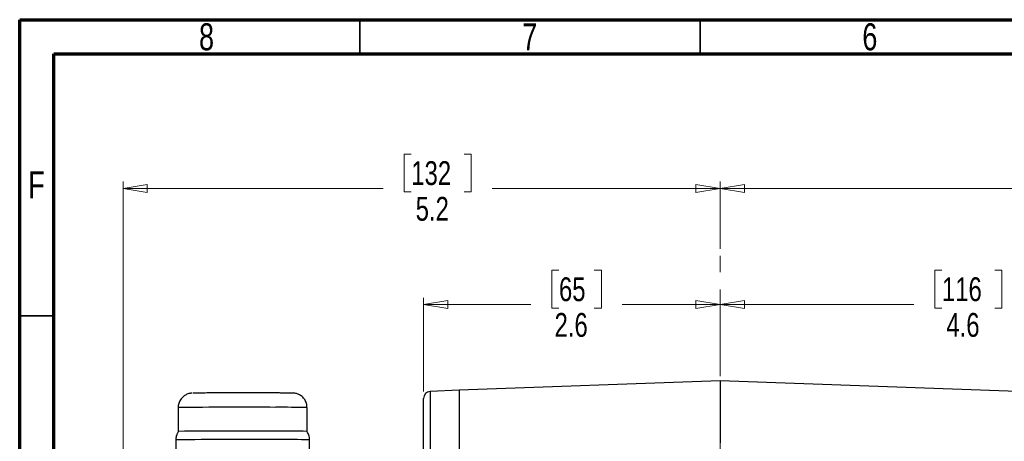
# Model space of a CAD drawing. Header units: inches. Extents: x 0.6 to 16.3, y 0.2 to 11.5.
# Tile 7 of 20: x 0.6 to 6.3, y 9.1 to 11.5. Entities that reach past the tile are written whole.
import ezdxf

# ---------------------------------------------------------------- set-up
doc = ezdxf.new("R2010")
doc.units = ezdxf.units.IN
doc.header["$MEASUREMENT"] = 0
doc.linetypes.add('CENTERX2', pattern=[0.8, 0.5, -0.1, 0.1, -0.1])
doc.styles.add('SLDTEXTSTYLE0', font='TXT', dxfattribs={"width": 0.75})
doc.dimstyles.new('SLDDIMSTYLE0', dxfattribs={"dimtxt": 0.137795, "dimasz": 0.14, "dimexe": 0, "dimexo": 0.0625, "dimgap": 0.034449, "dimtad": 0, "dimdec": 1, "dimlfac": 1.5, "dimrnd": 1e-09, "dimzin": 12, "dimdsep": 46, "dimtxsty": 'SLDTEXTSTYLE0', "dimblk1": 'CLOSED', "dimblk2": 'CLOSED', "dimsah": 1, "dimcen": 0.09, "dimadec": 0, "dimazin": 3, "dimtfac": 1, "dimtdec": 1, "dimtofl": 0, "dimtmove": 0, "dimatfit": 3, "dimldrblk": 'CLOSED', "dimfxl": 0, "dimfrac": 2, "dimtolj": 1, "dimtzin": 12, "dimarcsym": 0})
doc.dimstyles.new('SLDDIMSTYLE1', dxfattribs={"dimtxt": 0.137795, "dimasz": 0.14, "dimexe": 0, "dimexo": 0.0625, "dimgap": 0.034449, "dimtad": 0, "dimdec": 1, "dimlfac": 1.5, "dimrnd": 1e-09, "dimzin": 12, "dimdsep": 46, "dimtxsty": 'SLDTEXTSTYLE0', "dimblk1": 'CLOSED', "dimblk2": 'CLOSED', "dimsah": 1, "dimcen": 0.09, "dimadec": 0, "dimazin": 3, "dimtfac": 1, "dimtofl": 0, "dimtmove": 0, "dimatfit": 3, "dimldrblk": 'CLOSED', "dimfxl": 0, "dimfrac": 2, "dimtolj": 1, "dimtzin": 12, "dimarcsym": 0})

# ---------------------------------------------------------------- blocks, each defined once
blk = doc.blocks.new('_Closed')
at = {"color": 0, "linetype": 'ByBlock', "lineweight": -2}
for p, q in [((-1, 0.166667), (0, 0)), ((-1, 0.166667), (-1, -0.166667)), ((0, 0), (-1, -0.166667)), ((0, 0), (-1, 0))]:
    blk.add_line(p, q, dxfattribs=at)
blk = doc.blocks.new('_D')
at = {"color": 7, "linetype": 'Continuous', "lineweight": 0}
for p, q in [((6.9778, 10.7189), (6.9359, 10.7189)), ((6.9359, 10.7189), (6.9359, 10.5002)), ((7.2833, 10.7189), (7.3253, 10.7189)), ((7.3253, 10.7189), (7.3253, 10.5002)), ((4.6439, 10.1703), (4.6439, 10.5598)), ((9.0059, 9.426), (9.0059, 10.5598)), ((4.6439, 10.5205), (6.815, 10.5205)), ((6.9359, 10.5002), (6.9778, 10.5002)), ((7.3253, 10.5002), (7.2833, 10.5002)), ((9.0059, 10.5205), (7.4461, 10.5205))]:
    blk.add_line(p, q, dxfattribs=at)
at = {"color": 7, "linetype": 'Continuous', "lineweight": 18, "xscale": 0.14, "yscale": 0.14, "rotation": 180.0000000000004}
blk.add_blockref('_Closed', (4.6439, 10.5205), dxfattribs=at)
at = {"color": 7, "linetype": 'Continuous', "lineweight": 18, "xscale": 0.14, "yscale": 0.14}
blk.add_blockref('_Closed', (9.0059, 10.5205), dxfattribs=at)
at = {"color": 7, "linetype": 'Continuous', "lineweight": 18, "char_height": 0.1378, "attachment_point": 1, "style": 'SLDTEXTSTYLE0'}
for s, insert in [('166', (6.9778, 10.6778)), ('6.5', (7.0033, 10.4716))]:
    blk.add_mtext(s, dxfattribs=dict(at, insert=insert))
blk = doc.blocks.new('_D_1')
at = {"color": 7, "linetype": 'Continuous', "lineweight": 0}
for p, q in [((5.9274, 10.0474), (5.8854, 10.0474)), ((5.8854, 10.0474), (5.8854, 9.8287)), ((6.2328, 10.0474), (6.2748, 10.0474)), ((6.2748, 10.0474), (6.2748, 9.8287)), ((7.6893, 5.975), (7.6893, 9.8883)), ((4.6439, 9.849), (5.7645, 9.849)), ((5.8854, 9.8287), (5.9274, 9.8287)), ((6.2748, 9.8287), (6.2328, 9.8287)), ((7.6893, 9.849), (6.3957, 9.849))]:
    blk.add_line(p, q, dxfattribs=at)
at = {"color": 7, "linetype": 'Continuous', "lineweight": 18, "xscale": 0.14, "yscale": 0.14, "rotation": 180.0000000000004}
blk.add_blockref('_Closed', (4.6439, 9.849), dxfattribs=at)
at = {"color": 7, "linetype": 'Continuous', "lineweight": 18, "xscale": 0.14, "yscale": 0.14}
blk.add_blockref('_Closed', (7.6893, 9.849), dxfattribs=at)
at = {"color": 7, "linetype": 'Continuous', "lineweight": 18, "char_height": 0.1378, "attachment_point": 1, "style": 'SLDTEXTSTYLE0'}
for s, insert in [('116', (5.9274, 10.0063)), ('4.6', (5.9528, 9.8001))]:
    blk.add_mtext(s, dxfattribs=dict(at, insert=insert))
blk = doc.blocks.new('_D_2')
at = {"color": 7, "linetype": 'Continuous', "lineweight": 0}
for p, q in [((3.7111, 10.0474), (3.6691, 10.0474)), ((3.6691, 10.0474), (3.6691, 9.8287)), ((3.9147, 10.0474), (3.9567, 10.0474)), ((3.9567, 10.0474), (3.9567, 9.8287)), ((2.9276, 9.3458), (2.9276, 9.8883)), ((2.9276, 9.849), (3.5482, 9.849)), ((3.6691, 9.8287), (3.7111, 9.8287)), ((3.9567, 9.8287), (3.9147, 9.8287)), ((4.6439, 9.849), (4.0775, 9.849))]:
    blk.add_line(p, q, dxfattribs=at)
at = {"color": 7, "linetype": 'Continuous', "lineweight": 18, "xscale": 0.14, "yscale": 0.14, "rotation": 180.0000000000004}
blk.add_blockref('_Closed', (2.9276, 9.849), dxfattribs=at)
at = {"color": 7, "linetype": 'Continuous', "lineweight": 18, "xscale": 0.14, "yscale": 0.14}
blk.add_blockref('_Closed', (4.6439, 9.849), dxfattribs=at)
at = {"color": 7, "linetype": 'Continuous', "lineweight": 18, "char_height": 0.1378, "attachment_point": 1, "style": 'SLDTEXTSTYLE0'}
for s, insert in [('65', (3.7111, 10.0063)), ('2.6', (3.6856, 9.8001))]:
    blk.add_mtext(s, dxfattribs=dict(at, insert=insert))
blk = doc.blocks.new('_D_3')
at = {"color": 7, "linetype": 'Continuous', "lineweight": 0}
for p, q in [((2.8565, 10.7189), (2.8145, 10.7189)), ((2.8145, 10.7189), (2.8145, 10.5002)), ((3.162, 10.7189), (3.204, 10.7189)), ((3.204, 10.7189), (3.204, 10.5002)), ((1.1887, 7.6905), (1.1887, 10.5598)), ((4.6439, 10.1703), (4.6439, 10.5598)), ((1.1887, 10.5205), (2.6937, 10.5205)), ((2.8145, 10.5002), (2.8565, 10.5002)), ((3.204, 10.5002), (3.162, 10.5002)), ((4.6439, 10.5205), (3.3248, 10.5205))]:
    blk.add_line(p, q, dxfattribs=at)
at = {"color": 7, "linetype": 'Continuous', "lineweight": 18, "xscale": 0.14, "yscale": 0.14, "rotation": 180.0000000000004}
blk.add_blockref('_Closed', (1.1887, 10.5205), dxfattribs=at)
at = {"color": 7, "linetype": 'Continuous', "lineweight": 18, "xscale": 0.14, "yscale": 0.14}
blk.add_blockref('_Closed', (4.6439, 10.5205), dxfattribs=at)
at = {"color": 7, "linetype": 'Continuous', "lineweight": 18, "char_height": 0.1378, "attachment_point": 1, "style": 'SLDTEXTSTYLE0'}
for s, insert in [('132', (2.8565, 10.6778)), ('5.2', (2.882, 10.4716))]:
    blk.add_mtext(s, dxfattribs=dict(at, insert=insert))

msp = doc.modelspace()

# ---------------------------------------------------------------- linework, layer by layer
at = {"color": 7, "linetype": 'Continuous', "lineweight": 70}
for p, q in [((0.5906, 0.1969), (0.5906, 11.4961)), ((0.5906, 11.4961), (16.3386, 11.4961)), ((0.7874, 0.3937), (0.7874, 11.2992)), ((0.7874, 11.2992), (16.1417, 11.2992))]:
    msp.add_line(p, q, dxfattribs=at)
at = {"color": 7, "linetype": 'Continuous', "lineweight": 35}
for p, q in [((2.5591, 11.2992), (2.5591, 11.4961)), ((4.5276, 11.2992), (4.5276, 11.4961)), ((0.7874, 9.7835), (0.5906, 9.7835))]:
    msp.add_line(p, q, dxfattribs=at)
at = {"color": 7, "linetype": 'CENTERX2', "lineweight": 18}
msp.add_line((4.6439, 3.8355), (4.6439, 10.1309), dxfattribs=at)
at = {"color": 7, "linetype": 'Continuous', "lineweight": 25}
for p, q in [((4.6439, 9.407), (3.1343, 9.3543)), ((7.005, 9.3246), (4.6439, 9.407)), ((4.6439, 9.407), (4.6439, 9.0496)), ((3.1343, 9.3537), (2.9658, 9.3463)), ((3.1343, 9.3543), (3.1343, 8.9966)), ((2.9276, 8.9649), (2.9276, 9.3064)), ((1.5081, 9.2533), (1.5081, 9.1154)), ((2.2537, 9.1154), (2.2537, 9.2533)), ((1.4938, 9.0666), (1.4938, 8.9293)), ((2.2681, 8.2168), (2.2681, 9.0666))]:
    msp.add_line(p, q, dxfattribs=at)
at = {"color": 8, "linetype": 'Continuous', "lineweight": 25}
for p, q in [((2.9658, 9.3463), (2.9658, 8.9979)), ((2.0726, 9.3375), (2.0299, 9.3376))]:
    msp.add_line(p, q, dxfattribs=at)
at = {"color": 7, "linetype": 'Continuous', "lineweight": 25}
for centre, radius, start, end in [((2.9676, 9.3064), 0.04, 92.5, 180), ((1.8717, -30.0086), 39.1257, 89.7055, 90.53247), ((2.1106, 0.9896), 8.1271, 88.99084, 90.26641), ((1.8735, -32.4764), 41.5448, 89.71491, 90.52368), ((2.118, 0.4331), 8.6349, 89.00429, 90.25104)]:
    msp.add_arc(centre, radius, start, end, dxfattribs=at)
at = {"color": 8, "linetype": 'Continuous', "lineweight": 25}
for centre, radius, start, end in [((1.8717, -29.7648), 39.0198, 89.70469, 90.5339), ((2.1108, 1.1794), 8.0752, 88.98577, 90.26955)]:
    msp.add_arc(centre, radius, start, end, dxfattribs=at)
at = {"color": 7, "linetype": 'Continuous', "lineweight": 25}
for points, knots in [([(1.5859, 9.3365), (1.5854, 9.3365), (1.5843, 9.3364), (1.5806, 9.336), (1.5757, 9.3352), (1.5683, 9.3336), (1.5558, 9.3293), (1.5395, 9.3197), (1.5233, 9.3034), (1.5124, 9.2823), (1.5075, 9.2647), (1.5085, 9.2549), (1.5087, 9.2531)], [0, 0, 0, 0, 0.035897, 0.078559, 0.111965, 0.161662, 0.257829, 0.414122, 0.593578, 0.775268, 0.95711, 1, 1, 1, 1]), ([(2.0299, 9.3376), (2.0143, 9.3376), (1.9821, 9.3377), (1.9276, 9.3377), (1.8694, 9.3377), (1.8103, 9.3377), (1.7542, 9.3376), (1.7045, 9.3375), (1.6634, 9.3374), (1.6313, 9.3372), (1.6081, 9.337), (1.5946, 9.3369), (1.5937, 9.3368), (1.5933, 9.3367)], [0, 0, 0, 0, 0.088996, 0.183323, 0.281571, 0.381904, 0.482238, 0.580486, 0.674813, 0.763809, 0.852805, 0.947131, 1, 1, 1, 1]), ([(2.2531, 9.2536), (2.253, 9.2597), (2.2526, 9.2737), (2.2441, 9.2944), (2.2297, 9.3136), (2.2117, 9.3268), (2.1955, 9.3332), (2.1848, 9.3355), (2.1787, 9.3363), (2.1737, 9.3367), (2.1709, 9.3367), (2.1652, 9.3369), (2.1554, 9.337), (2.1392, 9.3372), (2.119, 9.3373), (2.0954, 9.3374), (2.0698, 9.3375), (2.0501, 9.3375), (2.0381, 9.3376), (2.0364, 9.3376)], [0, 0, 0, 0, 0.044707, 0.103233, 0.161765, 0.220319, 0.26562, 0.289668, 0.30221, 0.319342, 0.363155, 0.428668, 0.528662, 0.622427, 0.72453, 0.813768, 0.89822, 0.984963, 1, 1, 1, 1]), ([(1.5097, 9.1166), (1.5069, 9.1119), (1.4994, 9.0995), (1.4943, 9.082), (1.4945, 9.0698), (1.4945, 9.0666)], [0, 0, 0, 0, 0.308454, 0.820685, 1, 1, 1, 1]), ([(2.2674, 9.0666), (2.2675, 9.0689), (2.2679, 9.0802), (2.2631, 9.0978), (2.2554, 9.1111), (2.2522, 9.1166)], [0, 0, 0, 0, 0.128878, 0.640899, 1, 1, 1, 1])]:
    msp.add_open_spline(points, degree=3, knots=knots, dxfattribs=at)

# ---------------------------------------------------------------- texts
at = {"color": 7, "linetype": 'Continuous', "lineweight": 0, "char_height": 0.1562, "attachment_point": 2, "style": 'SLDTEXTSTYLE0'}
for s, insert in [('8', (1.6717, 11.4753)), ('7', (3.5417, 11.4753)), ('6', (5.5102, 11.4753)), ('F', (0.6873, 10.619))]:
    msp.add_mtext(s, dxfattribs=dict(at, insert=insert))

# ---------------------------------------------------------------- dimensions: what is measured, and where the dimension line sits
at = {"color": 7, "linetype": 'Continuous', "lineweight": 18}
for base, p1, p2, dimstyle, picture, middle in [((1.1887, 10.5205), (4.6439, 10.1309), (1.1887, 7.6512), 'SLDDIMSTYLE0', '_D_3', (3.0092, 10.5205)), ((9.0059, 10.5205), (4.6439, 10.1309), (9.0059, 9.3866), 'SLDDIMSTYLE0', '_D', (7.1306, 10.5205)), ((4.6439, 9.849), (2.9276, 9.3064), (4.6439, 10.1309), 'SLDDIMSTYLE0', '_D_2', (3.8129, 9.849)), ((4.6439, 9.849), (7.6893, 5.9356), (4.6439, 10.1309), 'SLDDIMSTYLE1', '_D_1', (6.0801, 9.849))]:
    dim = msp.add_linear_dim(base=base, p1=p1, p2=p2, dimstyle=dimstyle, dxfattribs=at)
    dim.commit()
    dim.dimension.update_dxf_attribs({"geometry": picture, "text_midpoint": middle, "dimtype": 160})

doc.saveas('drawing.dxf')
